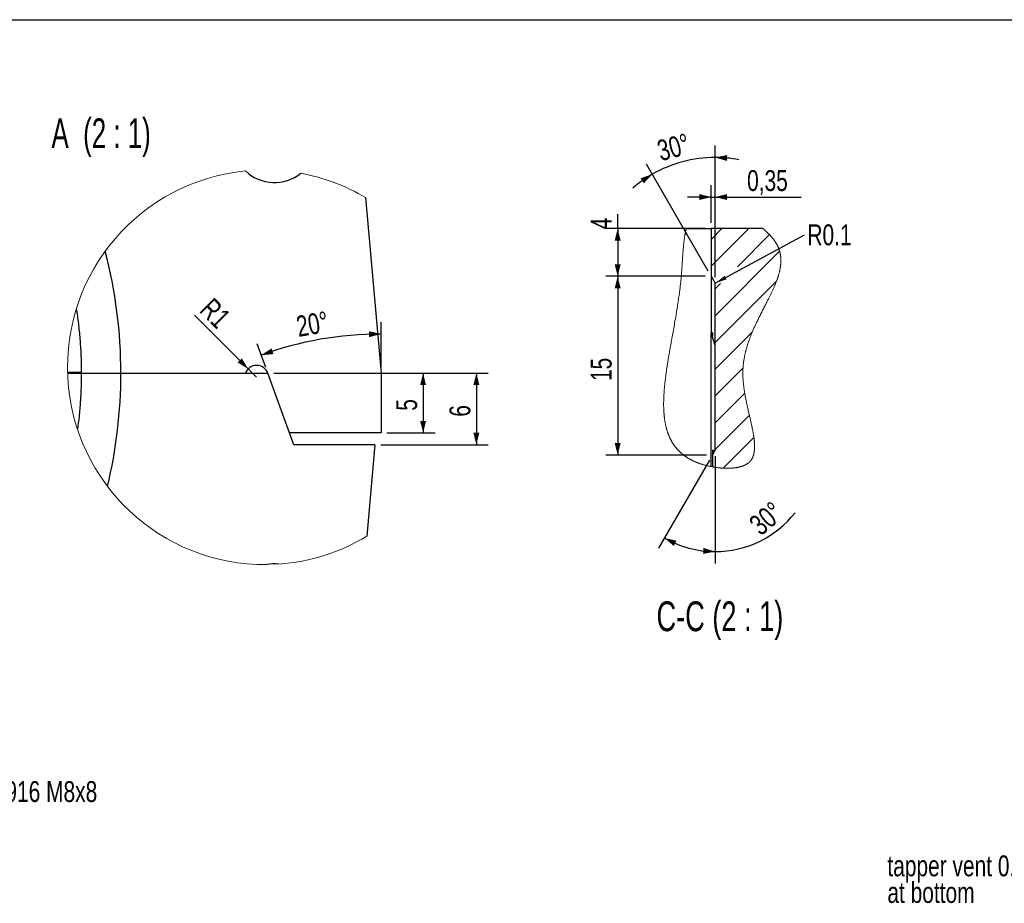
# Model space of a CAD drawing. Header units: millimetres. Extents: x 8 to 862, y 8 to 585.
# Tile 61 of 84: x 475 to 640, y 437 to 585. Entities that reach past the tile are written whole.
import ezdxf

# ---------------------------------------------------------------- set-up
doc = ezdxf.new("R2010")
doc.units = ezdxf.units.MM
for name, color, linetype in [('DIMENSIONS', 2, 'Continuous'), ('HATCH', 3, 'Continuous'), ('TEXT', 2, 'Continuous')]:
    doc.layers.add(name, color=color, linetype=linetype)
doc.layers.add('OUTLINE', color=7, linetype='Continuous', lineweight=25)
doc.styles.add('SLDTEXTSTYLE0', font='TXT', dxfattribs={"width": 0.75})
doc.styles.add('SLDTEXTSTYLE3', font='TXT', dxfattribs={"width": 0.692308})
doc.styles.add('SLDTEXTSTYLE8', font='TXT', dxfattribs={"width": 0.65})
doc.styles.add('SLDTEXTSTYLE9', font='TXT', dxfattribs={"width": 0.681818})
doc.dimstyles.new('SLDDIMSTYLE19', dxfattribs={"dimtxt": 0.18, "dimasz": 2, "dimexe": 0, "dimexo": 0.0625, "dimgap": 0, "dimtad": 0, "dimtih": 1, "dimtoh": 1, "dimdec": 0, "dimrnd": 1e-09, "dimzin": 0, "dimdsep": 46, "dimtxsty": 'Standard', "dimsah": 1, "dimcen": 0.09, "dimadec": 0, "dimazin": 0, "dimtfac": 2, "dimtdec": 0, "dimtofl": 0, "dimtmove": 0, "dimatfit": 3, "dimfxl": 0, "dimfrac": 2, "dimtolj": 1, "dimtzin": 0, "dimarcsym": 0})
doc.dimstyles.new('SLDDIMSTYLE31', dxfattribs={"dimtxt": 3.5, "dimasz": 2, "dimexe": 0, "dimexo": 0.0625, "dimgap": 0.875, "dimtad": 1, "dimlfac": 0.5, "dimrnd": 1e-09, "dimzin": 12, "dimdsep": 46, "dimtxsty": 'SLDTEXTSTYLE0', "dimsah": 1, "dimcen": 0.09, "dimadec": 0, "dimazin": 3, "dimtfac": 1, "dimtofl": 0, "dimtmove": 0, "dimatfit": 3, "dimfxl": 0, "dimfrac": 2, "dimtolj": 1, "dimtzin": 12, "dimarcsym": 0})
doc.dimstyles.new('SLDDIMSTYLE33', dxfattribs={"dimtxt": 3.5, "dimasz": 2, "dimexe": 0, "dimexo": 0.0625, "dimgap": 0.875, "dimtad": 1, "dimdec": 4, "dimlfac": 0.5, "dimzin": 12, "dimdsep": 46, "dimtxsty": 'SLDTEXTSTYLE0', "dimsah": 1, "dimcen": 0.09, "dimazin": 3, "dimtfac": 1, "dimtofl": 0, "dimtmove": 0, "dimatfit": 3, "dimfxl": 0, "dimfrac": 2, "dimtolj": 1, "dimtzin": 12, "dimarcsym": 0})
doc.dimstyles.new('SLDDIMSTYLE34', dxfattribs={"dimtxt": 3.5, "dimasz": 2, "dimexe": 0, "dimexo": 0.0625, "dimgap": 0.875, "dimtad": 1, "dimlfac": 0.5, "dimrnd": 1e-09, "dimzin": 12, "dimdsep": 46, "dimtxsty": 'SLDTEXTSTYLE0', "dimsah": 1, "dimcen": 0, "dimadec": 0, "dimazin": 3, "dimtfac": 1, "dimtofl": 0, "dimtmove": 0, "dimatfit": 3, "dimfxl": 0, "dimfrac": 2, "dimtolj": 1, "dimtzin": 12, "dimarcsym": 0})
doc.dimstyles.new('SLDDIMSTYLE39', dxfattribs={"dimtxt": 3.5, "dimasz": 2, "dimexe": 0, "dimexo": 0.0625, "dimgap": 0.875, "dimtad": 1, "dimlfac": 0.5, "dimrnd": 1e-09, "dimdsep": 46, "dimtxsty": 'SLDTEXTSTYLE0', "dimsah": 1, "dimcen": 0.09, "dimadec": 0, "dimazin": 2, "dimtfac": 1, "dimtmove": 0, "dimatfit": 0, "dimfxl": 0, "dimfrac": 2, "dimtolj": 1, "dimtzin": 12, "dimarcsym": 0})

# ---------------------------------------------------------------- blocks, each defined once
blk = doc.blocks.new('SW_NOTE_0_5')
at = {"layer": 'TEXT', "color": 0, "char_height": 3.5, "attachment_point": 1}
for s, insert, style in [('Tap M8 9 deep', (0.57, 4.56), 'SLDTEXTSTYLE3'), ('plug with DIN 916 M8x8', (0.57, 0.09), 'SLDTEXTSTYLE0')]:
    blk.add_mtext(s, dxfattribs=dict(at, insert=insert, style=style))
blk = doc.blocks.new('SW_NOTE_0_9')
at = {"layer": 'TEXT', "color": 0, "char_height": 3.5, "attachment_point": 1, "style": 'SLDTEXTSTYLE0'}
for s, insert in [('tapper vent 0.20+/0.02 deep', (-64.2, 9.02)), ('at bottom', (-64.2, 4.55))]:
    blk.add_mtext(s, dxfattribs=dict(at, insert=insert))
blk = doc.blocks.new('_D_82')
at = {"layer": 'DIMENSIONS'}
for q in [(504.55, 535.42), (514.99, 524.98)]:
    blk.add_line((513.57, 526.4), q, dxfattribs=at)
blk.add_solid([(513.57, 526.4), (512.51, 528.17), (511.8, 527.46)], dxfattribs=at)
at = {"layer": 'DIMENSIONS', "insert": (507.7, 538.56), "char_height": 3.5, "attachment_point": 1, "rotation": 315, "style": 'SLDTEXTSTYLE0'}
blk.add_mtext('R1', dxfattribs=at)
blk = doc.blocks.new('_D_83')
at = {"layer": 'DIMENSIONS'}
for p, q in [((517.87, 525.67), (544.93, 525.67)), ((542.93, 525.67), (542.93, 515.67)), ((536.87, 515.67), (544.93, 515.67))]:
    blk.add_line(p, q, dxfattribs=at)
for points in [[(542.93, 525.67), (542.43, 523.67), (543.43, 523.67)], [(542.93, 515.67), (543.43, 517.67), (542.43, 517.67)]]:
    blk.add_solid(points, dxfattribs=at)
at = {"layer": 'DIMENSIONS', "insert": (538.42, 519.37), "char_height": 3.5, "attachment_point": 1, "rotation": 90, "style": 'SLDTEXTSTYLE0'}
blk.add_mtext('5', dxfattribs=at)
blk = doc.blocks.new('_D_84')
at = {"layer": 'DIMENSIONS'}
for p, q in [((535.87, 526.67), (535.87, 534.25)), ((516.52, 526.61), (515.08, 530.58))]:
    blk.add_line(p, q, dxfattribs=at)
blk.add_arc((535.87, 473.47), 58.78, 90, 110, dxfattribs=at)
for points in [[(535.87, 532.25), (533.86, 532.72), (533.87, 531.72)], [(515.76, 528.7), (517.81, 528.88), (517.49, 529.83)]]:
    blk.add_solid(points, dxfattribs=at)
at = {"layer": 'DIMENSIONS', "insert": (521.41, 535.19), "char_height": 3.5, "attachment_point": 1, "rotation": 10, "style": 'SLDTEXTSTYLE0'}
blk.add_mtext('20°', dxfattribs=at)
blk = doc.blocks.new('_D_85')
at = {"layer": 'DIMENSIONS'}
for p, q in [((517.87, 525.67), (553.87, 525.67)), ((551.87, 525.67), (551.87, 513.67)), ((535.82, 513.67), (553.87, 513.67))]:
    blk.add_line(p, q, dxfattribs=at)
for points in [[(551.87, 525.67), (551.37, 523.67), (552.37, 523.67)], [(551.87, 513.67), (552.37, 515.67), (551.37, 515.67)]]:
    blk.add_solid(points, dxfattribs=at)
at = {"layer": 'DIMENSIONS', "insert": (547.36, 518.37), "char_height": 3.5, "attachment_point": 1, "rotation": 90, "style": 'SLDTEXTSTYLE0'}
blk.add_mtext('6', dxfattribs=at)
blk = doc.blocks.new('SW_HATCH_1')
at = {"layer": 'HATCH', "color": 0}
for p, q in [((0, 0), (1.81, 1.81)), ((0, -4.49), (6.3, 1.81)), ((4.41, -4.57), (9.79, 0.81)), ((0.67, -12.8), (11.48, -1.99)), ((0.67, -17.29), (10.96, -7)), ((0.67, -8.31), (1.59, -7.39)), ((0.67, -21.78), (6.88, -15.57)), ((0.67, -26.27), (5.34, -21.6)), ((0.67, -30.76), (5.63, -25.8)), ((0.67, -35.25), (6.41, -29.51)), ((2.03, -38.38), (7.17, -33.24))]:
    blk.add_line(p, q, dxfattribs=at)
blk = doc.blocks.new('_D_110')
at = {"layer": 'DIMENSIONS'}
for p, q in [((591.28, 550.93), (591.28, 557.24)), ((591.95, 541.77), (591.95, 557.24)), ((591.28, 555.24), (587.28, 555.24)), ((591.28, 555.24), (591.95, 555.24)), ((591.95, 555.24), (606.36, 555.24))]:
    blk.add_line(p, q, dxfattribs=at)
for points in [[(591.28, 555.24), (589.28, 555.74), (589.28, 554.74)], [(591.95, 555.24), (593.95, 554.74), (593.95, 555.74)]]:
    blk.add_solid(points, dxfattribs=at)
at = {"layer": 'DIMENSIONS', "insert": (597.31, 559.75), "char_height": 3.5, "attachment_point": 1, "style": 'SLDTEXTSTYLE0'}
blk.add_mtext('0,35', dxfattribs=at)
blk = doc.blocks.new('_D_111')
at = {"layer": 'DIMENSIONS'}
for p, q in [((575.59, 549.93), (575.59, 552.38)), ((590.28, 549.93), (573.59, 549.93)), ((575.59, 549.93), (575.59, 541.93)), ((590.28, 541.93), (573.59, 541.93))]:
    blk.add_line(p, q, dxfattribs=at)
for points in [[(575.59, 549.93), (575.09, 547.93), (576.09, 547.93)], [(575.59, 541.93), (576.09, 543.93), (575.09, 543.93)]]:
    blk.add_solid(points, dxfattribs=at)
at = {"layer": 'DIMENSIONS', "insert": (571.07, 549.8), "char_height": 3.5, "attachment_point": 1, "rotation": 90, "style": 'SLDTEXTSTYLE0'}
blk.add_mtext('4', dxfattribs=at)
blk = doc.blocks.new('_D_112')
at = {"layer": 'DIMENSIONS'}
for p, q in [((590.28, 541.93), (573.59, 541.93)), ((575.59, 541.93), (575.59, 511.94)), ((590.48, 511.94), (573.59, 511.94))]:
    blk.add_line(p, q, dxfattribs=at)
for points in [[(575.59, 541.93), (575.09, 539.93), (576.09, 539.93)], [(575.59, 511.94), (576.09, 513.94), (575.09, 513.94)]]:
    blk.add_solid(points, dxfattribs=at)
at = {"layer": 'DIMENSIONS', "insert": (571.07, 524.35), "char_height": 3.5, "attachment_point": 1, "rotation": 90, "style": 'SLDTEXTSTYLE0'}
blk.add_mtext('15', dxfattribs=at)
blk = doc.blocks.new('_D_113')
at = {"layer": 'DIMENSIONS'}
for p, q in [((590.98, 511.07), (582.44, 496.28)), ((591.95, 511.75), (591.95, 493.73))]:
    blk.add_line(p, q, dxfattribs=at)
for start, end in [(270, 321.945), (240, 270)]:
    blk.add_arc((591.95, 512.75), 17.02, start, end, dxfattribs=at)
for points in [[(583.44, 498.01), (585.01, 496.67), (585.45, 497.56)], [(591.95, 495.73), (589.98, 496.35), (589.93, 495.35)]]:
    blk.add_solid(points, dxfattribs=at)
at = {"layer": 'DIMENSIONS', "insert": (597.35, 500.93), "char_height": 3.5, "attachment_point": 1, "rotation": 40.2597, "style": 'SLDTEXTSTYLE0'}
blk.add_mtext('30°', dxfattribs=at)
blk = doc.blocks.new('_D_114')
at = {"layer": 'DIMENSIONS'}
for p, q in [((591.95, 541.77), (591.95, 563.88)), ((590.78, 542.8), (580.4, 560.78))]:
    blk.add_line(p, q, dxfattribs=at)
for start, end in [(90, 120), (79.188, 90), (120, 130.812)]:
    blk.add_arc((591.95, 540.77), 21.11, start, end, dxfattribs=at)
for points in [[(591.95, 561.88), (593.93, 561.29), (593.97, 562.28)], [(581.4, 559.05), (579.44, 558.39), (579.98, 557.55)]]:
    blk.add_solid(points, dxfattribs=at)
at = {"layer": 'DIMENSIONS', "insert": (581.92, 564.61), "char_height": 3.5, "attachment_point": 1, "rotation": 15, "style": 'SLDTEXTSTYLE0'}
blk.add_mtext('30°', dxfattribs=at)
blk = doc.blocks.new('SW_NOTE_0_14')
at = {"layer": 'TEXT', "color": 0, "insert": (0.51, 1.75), "char_height": 3.5, "attachment_point": 1, "style": 'SLDTEXTSTYLE0'}
blk.add_mtext('R0.1', dxfattribs=at)

msp = doc.modelspace()

# ---------------------------------------------------------------- linework, layer by layer
at = {"color": 7, "linetype": 'Continuous', "lineweight": 18, "flags": 128}
msp.add_lwpolyline([(587.09626, 549.92923), (587.0791, 549.86233), (587.06228, 549.79493), (587.0458, 549.72705), (587.02965, 549.6587), (587.01383, 549.58986), (586.99833, 549.52057), (586.98158, 549.4435), (586.96521, 549.36587), (586.94921, 549.28769), (586.93358, 549.20896), (586.9183, 549.12969), (586.90338, 549.0499), (586.88963, 548.97418), (586.87618, 548.898), (586.86302, 548.82136), (586.85015, 548.74427), (586.83756, 548.66674), (586.82383, 548.57969), (586.81045, 548.4921), (586.79739, 548.40397), (586.78465, 548.31532), (586.77222, 548.22616), (586.76009, 548.13648), (586.74826, 548.04631), (586.73671, 547.95564), (586.72386, 547.85142), (586.71136, 547.74657), (586.6992, 547.64112), (586.68736, 547.53506), (586.67584, 547.42842), (586.66462, 547.32119), (586.65369, 547.2134), (586.64199, 547.09419), (586.6306, 546.97433), (586.61952, 546.85382), (586.60873, 546.73268), (586.5982, 546.61094), (586.58732, 546.48117), (586.5767, 546.35074), (586.56633, 546.21968), (586.55618, 546.088), (586.54624, 545.95573), (586.53649, 545.82288), (586.52746, 545.6971), (586.51855, 545.57085), (586.50976, 545.44412), (586.50107, 545.31694), (586.49247, 545.18932), (586.48159, 545.02593), (586.47079, 544.86189), (586.46003, 544.69722), (586.44928, 544.53196), (586.4385, 544.36613), (586.42767, 544.19978), (586.41674, 544.03293), (586.40361, 543.83456), (586.39025, 543.63559), (586.3766, 543.43607), (586.3626, 543.23605), (586.34819, 543.03559), (586.33332, 542.83473), (586.31883, 542.64504), (586.30382, 542.45509), (586.28826, 542.26493), (586.2721, 542.0746), (586.25529, 541.88414), (586.2378, 541.69358), (586.21966, 541.50294), (586.20087, 541.31221), (586.18145, 541.12141), (586.1614, 540.93054), (586.14113, 540.74302), (586.12029, 540.55544), (586.09889, 540.36782), (586.07695, 540.18016), (586.05137, 539.96687), (586.02512, 539.75355), (585.99823, 539.5402), (585.9707, 539.32685), (585.94257, 539.11349), (585.91385, 538.90013), (585.88455, 538.6868), (585.85471, 538.47349), (585.82286, 538.25006), (585.79046, 538.02669), (585.75752, 537.80338), (585.72405, 537.58014), (585.69009, 537.35699), (585.65565, 537.13393), (585.61117, 536.8502), (585.566, 536.56666), (585.52018, 536.28335), (585.47376, 536.00028), (585.42679, 535.71748), (585.37931, 535.43497), (585.32277, 535.10241), (585.26565, 534.77034), (585.20804, 534.43877), (585.15, 534.10775), (585.09789, 533.8127), (585.04555, 533.51814), (584.99304, 533.22411), (584.94042, 532.93063), (584.88773, 532.63772), (584.83502, 532.34542), (584.78235, 532.05375), (584.72978, 531.76275), (584.68205, 531.49844), (584.63447, 531.23471), (584.5871, 530.9716), (584.53996, 530.70912), (584.49311, 530.44729), (584.45652, 530.24204), (584.42014, 530.03721), (584.384, 529.83281), (584.34811, 529.62886), (584.3125, 529.42536), (584.27718, 529.22232), (584.24217, 529.01976), (584.2075, 528.81768), (584.17317, 528.6161), (584.13922, 528.41502), (584.10625, 528.21803), (584.07368, 528.02154), (584.04152, 527.82557), (584.00979, 527.63012), (583.98322, 527.4647), (583.95698, 527.29967), (583.93109, 527.13504), (583.90556, 526.9708), (583.88039, 526.80698), (583.8556, 526.64356), (583.83259, 526.48987), (583.80993, 526.33655), (583.78764, 526.18361), (583.76573, 526.03106), (583.7442, 525.8789), (583.72306, 525.72714), (583.70232, 525.57577), (583.682, 525.42482), (583.6621, 525.27427), (583.64263, 525.12413), (583.62394, 524.97709), (583.60568, 524.83045), (583.58786, 524.68423), (583.5705, 524.53843), (583.55484, 524.40385), (583.53957, 524.26963), (583.52472, 524.13579), (583.51028, 524.00232), (583.49627, 523.86922), (583.48268, 523.73651), (583.46953, 523.60418), (583.45558, 523.45906), (583.44218, 523.31442), (583.42933, 523.17026), (583.41705, 523.02658), (583.40534, 522.88339), (583.39602, 522.76444), (583.38712, 522.64583), (583.37864, 522.52758), (583.37057, 522.40967), (583.36293, 522.29212), (583.35573, 522.17492), (583.34934, 522.06476), (583.34334, 521.95491), (583.33774, 521.84538), (583.33254, 521.73619), (583.32775, 521.62732), (583.32312, 521.51221), (583.31896, 521.39748), (583.31527, 521.28313), (583.31206, 521.16916), (583.30934, 521.05557), (583.30711, 520.94237), (583.30545, 520.83599), (583.30425, 520.72997), (583.30349, 520.62429), (583.30319, 520.51896), (583.30335, 520.41399), (583.30397, 520.30938), (583.30506, 520.20513), (583.30662, 520.10124), (583.30866, 519.99771), (583.31118, 519.89455), (583.31413, 519.79359), (583.31755, 519.69299), (583.32145, 519.59275), (583.32583, 519.49288), (583.33085, 519.39031), (583.3364, 519.28813), (583.34247, 519.18634), (583.34907, 519.08495), (583.35621, 518.98395), (583.36389, 518.88335), (583.37211, 518.78316), (583.38088, 518.68337), (583.39067, 518.57927), (583.40107, 518.47561), (583.41209, 518.37241), (583.42373, 518.26967), (583.436, 518.16738), (583.44891, 518.06555), (583.46048, 517.97864), (583.47253, 517.89207), (583.48505, 517.80584), (583.49806, 517.71996), (583.51155, 517.63443), (583.52553, 517.54925), (583.54, 517.46441), (583.55648, 517.37151), (583.57357, 517.27903), (583.59127, 517.18698), (583.60958, 517.09537), (583.62851, 517.00419), (583.64626, 516.92168), (583.66452, 516.83954), (583.6833, 516.75776), (583.70261, 516.67635), (583.72244, 516.59532), (583.7428, 516.51465), (583.7637, 516.43435), (583.78333, 516.36108), (583.80341, 516.28812), (583.82395, 516.21547), (583.84495, 516.14315), (583.86641, 516.07115), (583.88833, 515.99947), (583.91072, 515.92811), (583.93358, 515.85708), (583.95692, 515.78637), (583.98073, 515.71599), (584.00501, 515.64594), (584.02978, 515.57622), (584.05358, 515.51078), (584.0778, 515.44564), (584.10246, 515.3808), (584.12756, 515.31625), (584.15309, 515.25201), (584.18318, 515.17805), (584.21387, 515.10449), (584.24515, 515.03134), (584.27703, 514.95859), (584.30952, 514.88626), (584.34261, 514.81433), (584.37631, 514.74282), (584.40774, 514.67762), (584.43969, 514.61278), (584.47216, 514.54829), (584.50515, 514.48415), (584.53867, 514.42037), (584.57272, 514.35693), (584.6073, 514.29386), (584.64241, 514.23114), (584.67806, 514.16878), (584.71425, 514.10678), (584.75098, 514.04514), (584.78825, 513.98386), (584.8239, 513.92642), (584.86003, 513.8693), (584.89666, 513.81251), (584.93378, 513.75605), (584.97139, 513.69991), (585.01182, 513.64073), (585.05282, 513.58193), (585.09438, 513.52349), (585.13651, 513.46544), (585.17921, 513.40775), (585.22248, 513.35044), (585.2638, 513.29676), (585.30564, 513.24341), (585.348, 513.1904), (585.39087, 513.13773), (585.43426, 513.08541), (585.47817, 513.03342), (585.52261, 512.98178), (585.56758, 512.93048), (585.61307, 512.87952), (585.6591, 512.82892), (585.70482, 512.77955), (585.75106, 512.73052), (585.79782, 512.68183), (585.84509, 512.63348), (585.89771, 512.58068), (585.95097, 512.52829), (586.00486, 512.47631), (586.05939, 512.42475), (586.11457, 512.3736), (586.1704, 512.32288), (586.22687, 512.27257), (586.27921, 512.22682), (586.3321, 512.18143), (586.38554, 512.1364), (586.43954, 512.09172), (586.49409, 512.04741), (586.54921, 512.00345), (586.60488, 511.95985), (586.66111, 511.91661), (586.71792, 511.87374), (586.77528, 511.83123), (586.83322, 511.78909), (586.89173, 511.74731), (586.94742, 511.70825), (587.00363, 511.66952), (587.06034, 511.63112), (587.11758, 511.59305), (587.17532, 511.55531), (587.23714, 511.51565), (587.29954, 511.47635), (587.36253, 511.43743), (587.42611, 511.39889), (587.49029, 511.36073), (587.55505, 511.32294), (587.61667, 511.28765), (587.67881, 511.25271), (587.74149, 511.21811), (587.8047, 511.18384), (587.86845, 511.14991), (587.93275, 511.11633), (587.99758, 511.08309), (588.06295, 511.05019), (588.12887, 511.01764), (588.19534, 510.98543), (588.26115, 510.95413), (588.3275, 510.92317), (588.39437, 510.89254), (588.46178, 510.86225), (588.53518, 510.82992), (588.6092, 510.79798), (588.68386, 510.76644), (588.75914, 510.7353), (588.83506, 510.70455), (588.91161, 510.6742), (588.98437, 510.64595), (589.0577, 510.61806), (589.1316, 510.59053), (589.20607, 510.56336), (589.28108, 510.53654), (589.35664, 510.5101), (589.43271, 510.48402), (589.50929, 510.45832), (589.58636, 510.43299), (589.66391, 510.40804), (589.74053, 510.38391), (589.81757, 510.36015), (589.89503, 510.33677), (589.97289, 510.31376), (590.06184, 510.28809), (590.15127, 510.26291), (590.24116, 510.23823), (590.33148, 510.21406), (590.42223, 510.1904), (590.51337, 510.16726), (590.60489, 510.14464), (590.69676, 510.12254), (590.79336, 510.09997), (590.89031, 510.07798), (590.98758, 510.05658), (591.08514, 510.03578), (591.18297, 510.01559), (591.28105, 509.996), (591.38094, 509.97673), (591.48105, 509.95809), (591.50582, 509.95359), (591.6, 509.93683), (591.69431, 509.92065), (591.78873, 509.90505), (591.88324, 509.89004), (591.97782, 509.87561), (592.07244, 509.86178), (592.16169, 509.84929), (592.25094, 509.83733), (592.34019, 509.82591), (592.4294, 509.81504), (592.51858, 509.80471), (592.60768, 509.79494), (592.69671, 509.78572), (592.78564, 509.77706), (592.87446, 509.76896), (592.96315, 509.76143), (593.0501, 509.75459), (593.13689, 509.74831), (593.22351, 509.74258), (593.30993, 509.73742), (593.39705, 509.73277), (593.48394, 509.72871), (593.57058, 509.72523), (593.65695, 509.72234), (593.74304, 509.72005), (593.82882, 509.71835), (593.90942, 509.7173), (593.98972, 509.71679), (594.0697, 509.71681), (594.14937, 509.71738), (594.22869, 509.7185), (594.30766, 509.72017), (594.38626, 509.72239), (594.46448, 509.72517), (594.5423, 509.7285), (594.61971, 509.7324), (594.69532, 509.73678), (594.77051, 509.74171), (594.84527, 509.74719), (594.91957, 509.75323), (594.98225, 509.75879), (595.04459, 509.76475), (595.10657, 509.77112), (595.1682, 509.7779), (595.22946, 509.78508), (595.29034, 509.79268), (595.3474, 509.80022), (595.4041, 509.80813), (595.46045, 509.81641), (595.51644, 509.82506), (595.57206, 509.83408), (595.6273, 509.84348), (595.68216, 509.85326), (595.73663, 509.86341), (595.7907, 509.87395), (595.84437, 509.88486), (595.89667, 509.89595), (595.94858, 509.90742), (596.00008, 509.91925), (596.05116, 509.93146), (596.10585, 509.94506), (596.16003, 509.95911), (596.21371, 509.97359), (596.26687, 509.98852), (596.3195, 510.00389), (596.3716, 510.01971), (596.42023, 510.03504), (596.46836, 510.05076), (596.516, 510.06689), (596.56314, 510.08342), (596.60977, 510.10036), (596.65588, 510.1177), (596.70146, 510.13545), (596.74652, 510.15361), (596.79103, 510.17218), (596.83501, 510.19117), (596.87766, 510.21021), (596.91977, 510.22966), (596.96134, 510.24951), (597.00235, 510.26977), (597.04354, 510.29081), (597.08414, 510.31227), (597.12414, 510.33416), (597.16355, 510.35647), (597.20235, 510.3792), (597.23986, 510.40195), (597.27678, 510.42511), (597.31309, 510.44869), (597.34879, 510.47268), (597.38461, 510.49759), (597.41981, 510.52292), (597.45439, 510.54868), (597.48835, 510.57487), (597.52171, 510.60147), (597.55447, 510.6285), (597.58662, 510.65594), (597.61524, 510.68117), (597.64338, 510.70674), (597.67103, 510.73266), (597.6982, 510.7589), (597.72488, 510.78549), (597.75063, 510.81192), (597.77592, 510.83868), (597.80075, 510.86576), (597.82514, 510.89315), (597.85358, 510.92618), (597.88138, 510.95966), (597.90856, 510.99357), (597.93512, 511.02794), (597.96105, 511.06274), (597.98637, 511.09798), (598.01108, 511.13365), (598.03518, 511.16976), (598.05869, 511.2063), (598.08159, 511.24327), (598.1039, 511.28066), (598.12562, 511.31848), (598.14557, 511.35453), (598.165, 511.39094), (598.18392, 511.42773), (598.20233, 511.46489), (598.22024, 511.50241), (598.23869, 511.54261), (598.25657, 511.58321), (598.27391, 511.62423), (598.29069, 511.66564), (598.30693, 511.70746), (598.32262, 511.74967), (598.33693, 511.78984), (598.35077, 511.83036), (598.36414, 511.87123), (598.37704, 511.91244), (598.38948, 511.954), (598.40146, 511.9959), (598.41298, 512.03815), (598.42406, 512.08073), (598.43469, 512.12365), (598.44487, 512.16691), (598.45445, 512.20972), (598.4636, 512.25285), (598.47234, 512.29629), (598.48067, 512.34005), (598.4892, 512.38766), (598.49725, 512.43564), (598.50484, 512.48398), (598.51196, 512.53267), (598.51862, 512.58173), (598.52483, 512.63114), (598.53157, 512.68982), (598.53768, 512.74899), (598.54319, 512.80865), (598.54809, 512.86878), (598.55247, 512.93063), (598.55624, 512.99296), (598.5594, 513.05579), (598.56196, 513.11909), (598.56393, 513.18288), (598.56532, 513.24714), (598.56613, 513.31187), (598.56637, 513.37706), (598.56606, 513.44272), (598.56519, 513.50883), (598.56377, 513.5754), (598.56182, 513.64242), (598.55934, 513.70989), (598.55633, 513.77779), (598.55313, 513.84043), (598.54949, 513.90342), (598.54544, 513.96678), (598.54098, 514.0305), (598.5361, 514.09458), (598.53083, 514.159), (598.52391, 514.23748), (598.51642, 514.31647), (598.50837, 514.39596), (598.49977, 514.47594), (598.49063, 514.55642), (598.48114, 514.63593), (598.47116, 514.7159), (598.46068, 514.79633), (598.44972, 514.87721), (598.43768, 514.9628), (598.42514, 515.04889), (598.4121, 515.13546), (598.39857, 515.2225), (598.38457, 515.31002), (598.37011, 515.398), (598.3552, 515.48644), (598.33829, 515.58424), (598.32087, 515.68258), (598.30295, 515.78146), (598.28455, 515.88085), (598.26567, 515.98076), (598.24635, 516.08118), (598.22659, 516.1821), (598.2064, 516.28351), (598.18582, 516.38539), (598.16484, 516.48776), (598.14387, 516.58875), (598.12255, 516.69018), (598.1009, 516.79205), (598.07894, 516.89434), (598.05361, 517.01109), (598.02792, 517.12837), (598.00187, 517.24617), (597.97551, 517.36447), (597.94883, 517.48328), (597.92188, 517.60256), (597.89466, 517.72233), (597.8672, 517.84255), (597.83238, 517.99433), (597.79726, 518.14679), (597.76187, 518.29993), (597.72628, 518.45371), (597.6905, 518.60812), (597.6543, 518.76442), (597.61802, 518.92132), (597.58168, 519.07878), (597.54535, 519.23678), (597.50906, 519.3953), (597.46809, 519.57538), (597.42729, 519.75606), (597.38673, 519.93731), (597.34648, 520.1191), (597.30659, 520.30139), (597.26784, 520.48088), (597.22956, 520.6608), (597.19183, 520.84111), (597.15469, 521.02178), (597.12545, 521.16655), (597.09667, 521.31152), (597.06837, 521.45666), (597.04058, 521.60197), (597.01334, 521.74742), (596.98714, 521.8904), (596.96154, 522.03349), (596.93654, 522.17667), (596.9122, 522.31994), (596.89166, 522.44402), (596.87165, 522.56815), (596.85218, 522.6923), (596.83327, 522.81647), (596.81494, 522.94065), (596.79722, 523.06482), (596.78107, 523.18189), (596.76549, 523.29894), (596.7505, 523.41596), (596.7361, 523.53295), (596.72232, 523.6499), (596.70916, 523.76679), (596.69665, 523.88362), (596.68481, 524.00039), (596.67364, 524.11707), (596.66317, 524.23367), (596.65358, 524.3481), (596.64468, 524.46243), (596.63651, 524.57665), (596.62906, 524.69076), (596.62332, 524.78749), (596.61813, 524.88412), (596.6135, 524.98066), (596.60943, 525.07709), (596.60594, 525.17342), (596.60302, 525.26963), (596.60082, 525.36025), (596.59915, 525.45075), (596.59802, 525.54114), (596.59744, 525.63142), (596.59742, 525.72157), (596.59797, 525.8116), (596.59908, 525.90151), (596.60078, 525.99128), (596.60307, 526.08092), (596.60594, 526.17042), (596.60933, 526.25819), (596.61328, 526.34582), (596.61778, 526.43333), (596.62283, 526.5207), (596.62852, 526.60935), (596.63477, 526.69785), (596.64157, 526.78623), (596.64891, 526.87447), (596.6568, 526.96257), (596.66507, 527.04897), (596.67385, 527.13524), (596.68314, 527.22138), (596.69294, 527.3074), (596.70526, 527.40963), (596.71828, 527.51167), (596.73199, 527.61354), (596.74638, 527.71522), (596.76146, 527.81672), (596.7772, 527.91805), (596.79361, 528.01919), (596.81067, 528.12015), (596.82838, 528.22094), (596.84673, 528.32154), (596.86572, 528.42197), (596.88532, 528.52221), (596.90437, 528.61657), (596.92396, 528.71077), (596.94409, 528.80481), (596.96475, 528.89869), (596.98592, 528.99242), (597.00895, 529.09165), (597.03254, 529.19071), (597.0567, 529.2896), (597.08142, 529.38831), (597.10669, 529.48684), (597.1325, 529.5852), (597.1636, 529.7009), (597.19543, 529.81636), (597.22798, 529.93158), (597.26123, 530.04656), (597.29587, 530.16364), (597.33121, 530.28047), (597.36725, 530.39705), (597.40397, 530.51338), (597.44135, 530.62947), (597.47939, 530.74531), (597.51806, 530.86091), (597.55456, 530.96809), (597.59158, 531.07506), (597.62912, 531.18183), (597.66717, 531.28838), (597.70571, 531.39472), (597.74404, 531.49896), (597.78283, 531.603), (597.82207, 531.70684), (597.86174, 531.81047), (597.90953, 531.93359), (597.95791, 532.05643), (598.00686, 532.17898), (598.05637, 532.30126), (598.10641, 532.42326), (598.15698, 532.54498), (598.21648, 532.68634), (598.27665, 532.82734), (598.33743, 532.96795), (598.39882, 533.1082), (598.46079, 533.24808), (598.5233, 533.38758), (598.58271, 533.51877), (598.64257, 533.64964), (598.70284, 533.78018), (598.7635, 533.9104), (598.82453, 534.04029), (598.90289, 534.20551), (598.98176, 534.37019), (599.0611, 534.53436), (599.14086, 534.69801), (599.22101, 534.86115), (599.30148, 535.02377), (599.38224, 535.18588), (599.47674, 535.37437), (599.5715, 535.56216), (599.66642, 535.74927), (599.76144, 535.9357), (599.85648, 536.12144), (599.95147, 536.30651), (600.04091, 536.48039), (600.13017, 536.65368), (600.21919, 536.82638), (600.30791, 536.99848), (600.39626, 537.17), (600.46624, 537.30602), (600.53591, 537.44168), (600.60524, 537.57697), (600.67421, 537.71189), (600.74279, 537.84645), (600.81093, 537.98065), (600.87861, 538.11449), (600.94579, 538.24797), (601.00568, 538.36753), (601.06511, 538.4868), (601.12408, 538.60579), (601.18256, 538.72449), (601.24052, 538.84291), (601.29794, 538.96105), (601.3548, 539.0789), (601.41108, 539.19648), (601.46675, 539.31377), (601.5218, 539.43079), (601.57619, 539.54753), (601.6299, 539.664), (601.68292, 539.78019), (601.73521, 539.89611), (601.7825, 540.00213), (601.82914, 540.10792), (601.87512, 540.21348), (601.92042, 540.31882), (601.96502, 540.42393), (602.00892, 540.52882), (602.04997, 540.62834), (602.09035, 540.72766), (602.13004, 540.82678), (602.16903, 540.9257), (602.20729, 541.02441), (602.24481, 541.12294), (602.27566, 541.20529), (602.30597, 541.2875), (602.33573, 541.36958), (602.36494, 541.45152), (602.39359, 541.53332), (602.42166, 541.61499), (602.44916, 541.69651), (602.47606, 541.77791), (602.50361, 541.86303), (602.53048, 541.94801), (602.55668, 542.03283), (602.58219, 542.11751), (602.60701, 542.20204), (602.63111, 542.28643), (602.6545, 542.37067), (602.67715, 542.45476), (602.69907, 542.53871), (602.72024, 542.62252), (602.74065, 542.70618), (602.76029, 542.7897), (602.77809, 542.86831), (602.79519, 542.9468), (602.81158, 543.02516), (602.82725, 543.10339), (602.84219, 543.1815), (602.85514, 543.2524), (602.86747, 543.3232), (602.87918, 543.39389), (602.89026, 543.46449), (602.9007, 543.53498), (602.91051, 543.60536), (602.91967, 543.67565), (602.92749, 543.73999), (602.93476, 543.80424), (602.94146, 543.86841), (602.94761, 543.9325), (602.95318, 543.9965), (602.95818, 544.06042), (602.9626, 544.12425), (602.96644, 544.188), (602.96969, 544.25167), (602.97234, 544.31526), (602.97439, 544.37876), (602.97584, 544.44218), (602.97665, 544.5019), (602.97692, 544.56154), (602.97663, 544.62112), (602.97579, 544.68062), (602.9744, 544.74005), (602.97229, 544.80335), (602.96953, 544.86658), (602.96613, 544.92972), (602.96207, 544.99278), (602.95735, 545.05576), (602.95197, 545.11866), (602.94591, 545.18148), (602.93977, 545.23899), (602.93306, 545.29643), (602.92577, 545.35381), (602.9179, 545.41112), (602.90946, 545.46836), (602.90042, 545.52554), (602.89079, 545.58265), (602.88057, 545.6397), (602.86975, 545.69667), (602.85833, 545.75359), (602.84631, 545.81043), (602.83367, 545.86721), (602.82119, 545.92069), (602.80817, 545.97411), (602.79459, 546.02747), (602.78046, 546.08077), (602.76576, 546.13402), (602.74972, 546.1899), (602.73306, 546.24572), (602.71576, 546.30148), (602.69783, 546.35717), (602.67927, 546.4128), (602.66007, 546.46837), (602.64023, 546.52388), (602.61974, 546.57932), (602.59757, 546.63734), (602.57469, 546.69529), (602.55108, 546.75317), (602.52675, 546.81099), (602.50168, 546.86874), (602.47588, 546.92642), (602.44934, 546.98403), (602.42206, 547.04158), (602.39402, 547.09906), (602.36523, 547.15648), (602.33569, 547.21383), (602.30538, 547.27111), (602.2761, 547.32507), (602.24614, 547.37896), (602.21549, 547.43279), (602.18415, 547.48657), (602.15211, 547.54029), (602.12238, 547.58908), (602.09206, 547.63782), (602.06116, 547.68651), (602.02968, 547.73516), (601.99761, 547.78375), (601.96495, 547.8323), (601.93172, 547.8808), (601.89449, 547.93408), (601.85658, 547.9873), (601.81799, 548.04044), (601.77872, 548.09351), (601.73878, 548.1465), (601.69818, 548.19941), (601.65691, 548.25224), (601.615, 548.30498), (601.57245, 548.35762), (601.52926, 548.41018), (601.48622, 548.46169), (601.44258, 548.51312), (601.39834, 548.56444), (601.35352, 548.61566), (601.30732, 548.66765), (601.26052, 548.71953), (601.21313, 548.77129), (601.16516, 548.82294), (601.1166, 548.87446), (601.06747, 548.92585), (601.01515, 548.97981), (600.9622, 549.03363), (600.90864, 549.0873), (600.85448, 549.14081), (600.79972, 549.19416), (600.74436, 549.24735), (600.69164, 549.29736), (600.6384, 549.34721), (600.58465, 549.39691), (600.53041, 549.44645), (600.47567, 549.49584), (600.414, 549.55077), (600.35174, 549.60549), (600.28888, 549.66), (600.22544, 549.71429), (600.16143, 549.76837), (600.09686, 549.82222), (600.03173, 549.87584), (599.96605, 549.92923)], dxfattribs=at)
at = {"color": 7, "linetype": 'Continuous', "lineweight": 18}
for centre, radius, start, end in [((516.36583, 526.66788), 33.11997, 95.6096433, 270.533441), ((516.36583, 526.6679), 33.11996, 59.2748976, 79.4838968), ((516.36585, 526.66785), 33.11994, 274.1039674, 301.0974039)]:
    msp.add_arc(centre, radius, start, end, dxfattribs=at)
at = {"layer": 'OUTLINE'}
for p, q in [((8, 585), (832, 585)), ((533.28747, 555.13876), (535.86584, 525.66788)), ((587.09626, 549.92923), (591.28105, 549.92923)), ((591.28105, 549.92923), (591.28105, 541.92922)), ((599.96605, 549.92923), (591.28105, 549.92923)), ((591.28105, 541.92922), (591.95105, 540.76875)), ((591.28105, 541.92922), (591.28105, 535.92924)), ((591.95105, 512.74923), (591.95105, 540.76875)), ((591.28105, 535.92924), (591.28105, 532.43333)), ((591.28105, 509.996), (591.28105, 532.43333)), ((591.48105, 532.43333), (591.28105, 532.43333)), ((591.48105, 532.43333), (591.48105, 531.92923)), ((591.36021, 531.92923), (591.4391, 531.92923)), ((591.95105, 530.29651), (591.4391, 531.92923)), ((591.4391, 531.92923), (591.48105, 531.92923)), ((483.25553, 525.86788), (485.56215, 525.86788)), ((483.26096, 525.66788), (485.56583, 525.66788)), ((485.56583, 525.66788), (492.20827, 525.66788)), ((492.20827, 525.66788), (513.10706, 525.66788)), ((492.20827, 525.66788), (516.86584, 525.66788)), ((520.50553, 515.66788), (516.86584, 525.66788)), ((521.23348, 513.66788), (516.86584, 525.66788)), ((535.86584, 525.66788), (535.86584, 515.66788)), ((535.86584, 515.66788), (520.50553, 515.66788)), ((534.81597, 513.66788), (521.23348, 513.66788)), ((534.81597, 513.66788), (533.47211, 498.30756)), ((591.48105, 511.93516), (591.95105, 512.74923)), ((591.48105, 512.74923), (591.48105, 511.93591)), ((591.48105, 512.74923), (591.95105, 512.74923)), ((591.48105, 511.93516), (591.48105, 509.95809))]:
    msp.add_line(p, q, dxfattribs=at)
for centre, radius, start, end in [((517.99295, 564.64651), 6.98838, 225.8850733, 309.2085067), ((411.21961, 525.6911), 80.98866, 359.9835741, 14.632031), ((592.95982, 532.43872), 1.67879, 180.1836335, 197.6670541), ((410.86923, 525.66763), 81.33903, 346.4976499, 0.0001787), ((514.98645, 524.98384), 2, 20.0000384, 159.9999616), ((517.96973, 487.05712), 6.62023, 83.3521773, 101.2852808)]:
    msp.add_arc(centre, radius, start, end, dxfattribs=at)
for points, knots in [([(484.71976, 536.43818), (484.75115, 536.25169), (484.92389, 535.22542), (485.15209, 533.346), (485.39338, 530.79786), (485.53383, 528.23702), (485.56584, 526.52436), (485.56583, 525.66802), (485.56583, 525.66788)], [0, 0, 0, 0, 0.052461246, 0.288692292, 0.524923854, 0.762443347, 0.999963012, 1, 1, 1, 1]), ([(485.56583, 525.66788), (485.5579, 524.86492), (485.54204, 523.25901), (485.41051, 520.84939), (485.21464, 518.51464), (485.01726, 516.98777), (484.92332, 516.26112)], [0, 0, 0, 0, 0.255277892, 0.510555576, 0.767068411, 1, 1, 1, 1])]:
    msp.add_open_spline(points, degree=3, knots=knots, dxfattribs=at)

# ---------------------------------------------------------------- block references
at = {"layer": 'HATCH'}
msp.add_blockref('SW_HATCH_1', (591.28105, 548.11968), dxfattribs=at)
at = {"layer": 'TEXT'}
for name, p in [('SW_NOTE_0_14', (606.92019, 548.89711)), ('SW_NOTE_0_5', (450.40595, 457.11821)), ('SW_NOTE_0_9', (685.05565, 435.72045))]:
    msp.add_blockref(name, p, dxfattribs=at)

# ---------------------------------------------------------------- texts
at = {"layer": 'TEXT', "char_height": 5, "attachment_point": 2}
for s, insert, style in [('A  (2 : 1)', (488.89013, 568.44606), 'SLDTEXTSTYLE8'), ('C-C (2 : 1)', (592.74566, 487.37834), 'SLDTEXTSTYLE9')]:
    msp.add_mtext(s, dxfattribs=dict(at, insert=insert, style=style))

# ---------------------------------------------------------------- dimensions: what is measured, and where the dimension line sits
at = {"layer": 'DIMENSIONS'}
for base, line1, line2, picture, middle in [((586.48726, 561.15989), ((591.95105, 540.76875), (591.95105, 512.74923)), ((591.28105, 541.92923), (591.95105, 540.76875)), '_D_114', (586.48726, 561.15989)), ((587.54679, 496.31233), ((591.95105, 540.76875), (591.95105, 512.74923)), ((591.48105, 511.93516), (591.95105, 512.74923)), '_D_113', (602.94816, 499.76337)), ((525.65812, 531.35662), ((535.86583, 525.66788), (535.86583, 515.66788)), ((521.23348, 513.66788), (516.86583, 525.66788)), '_D_84', (525.65812, 531.35662))]:
    dim = msp.add_angular_dim_2l(base=base, line1=line1, line2=line2, dimstyle='SLDDIMSTYLE33', dxfattribs=at)
    dim.commit()
    dim.dimension.update_dxf_attribs({"geometry": picture, "text_midpoint": middle, "dimtype": 162})
dim = msp.add_linear_dim(base=(591.9510452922, 555.2359251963), p1=(591.2810452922, 549.9292284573), p2=(591.9510452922, 540.7687544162), dimstyle='SLDDIMSTYLE39', dxfattribs=at)
dim.commit()
dim.dimension.update_dxf_attribs({"geometry": '_D_110', "text_midpoint": (601.836495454, 555.2359251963), "dimtype": 160})
for base, p1, p2, picture, middle in [((575.58522, 541.92923), (591.28105, 549.92923), (591.28105, 541.92923), '_D_111', (575.58522, 551.09137)), ((575.58522, 511.93516), (591.28105, 541.92923), (591.48105, 511.93516), '_D_112', (575.58522, 526.9322)), ((542.93247, 515.66788), (516.86584, 525.66788), (535.86583, 515.66788), '_D_83', (542.93247, 520.66788)), ((551.86681, 513.66788), (516.86584, 525.66788), (534.81597, 513.66788), '_D_85', (551.86681, 519.66788))]:
    dim = msp.add_linear_dim(base=base, p1=p1, p2=p2, angle=90, dimstyle='SLDDIMSTYLE31', dxfattribs=at)
    dim.commit()
    dim.dimension.update_dxf_attribs({"geometry": picture, "text_midpoint": middle, "dimtype": 160})
dim = msp.add_radius_dim(center=(514.98645, 524.98384), mpoint=(513.57224, 526.39806), dimstyle='SLDDIMSTYLE34', dxfattribs=at)
dim.commit()
dim.dimension.update_dxf_attribs({"geometry": '_D_82', "text_midpoint": (506.25642, 533.71389), "dimtype": 164})

# ---------------------------------------------------------------- leaders
at = {"layer": 'TEXT'}
msp.add_leader([(591.95105, 540.76875), (606.92019, 548.89711)], dimstyle='SLDDIMSTYLE19', dxfattribs=at)

doc.saveas('drawing.dxf')
